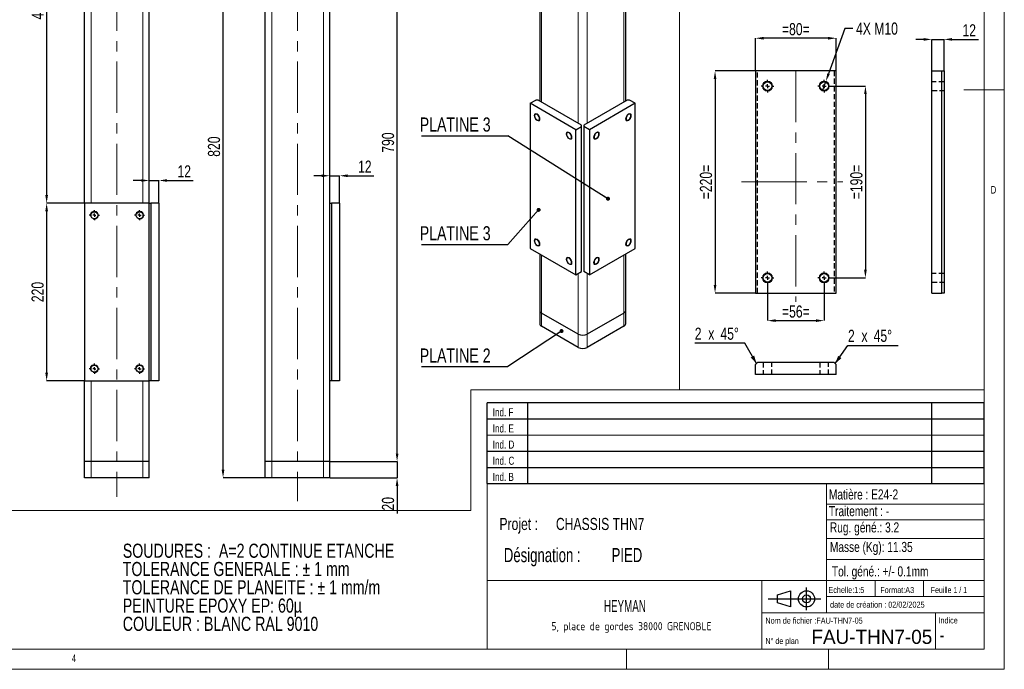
# Model space of a CAD drawing. Header units: millimetres. Extents: x 5 to 415, y 5 to 292.
# Tile 2 of 4: x 171 to 415, y 5 to 166. Entities that reach past the tile are written whole.
import ezdxf

# ---------------------------------------------------------------- set-up
doc = ezdxf.new("R2010")
doc.units = ezdxf.units.MM
doc.header["$PDSIZE"] = -1
doc.linetypes.add('CENTERX2', pattern=[20.32, 12.7, -2.54, 2.54, -2.54])
doc.linetypes.add('HIDDEN', pattern=[1.905, 1.27, -0.635])
for name, color, linetype in [('COTES', 1, 'Continuous'), ('NOTES', 6, 'Continuous'), ('TRAIT-FINS', 9, 'Continuous'), ('TRAIT-MIXTES', 3, 'CENTERX2'), ('TRAIT-TIRET', 2, 'HIDDEN')]:
    doc.layers.add(name, color=color, linetype=linetype)
doc.layers.add('TRAIT-FORT', color=4, linetype='Continuous', lineweight=25)
doc.styles.add('SLDTEXTSTYLE0', font='TXT', dxfattribs={"width": 0.75})
doc.styles.add('SLDTEXTSTYLE1', font='TXT', dxfattribs={"width": 0.695728})
doc.styles.add('SLDTEXTSTYLE2', font='TXT')
doc.styles.add('SLDTEXTSTYLE3', font='TXT', dxfattribs={"width": 0.7})
doc.styles.add('SLDTEXTSTYLE4', font='TXT', dxfattribs={"width": 0.692308})
doc.styles.add('SLDTEXTSTYLE5', font='ISOCP3', dxfattribs={"width": 0.96})
doc.styles.add('SLDTEXTSTYLE6', font='TXT', dxfattribs={"width": 0.605})
doc.dimstyles.new('SLDDIMSTYLE0', dxfattribs={"dimtxt": 3, "dimasz": 2, "dimexe": 0, "dimexo": 0.0625, "dimgap": 0.75, "dimtad": 1, "dimlfac": 4, "dimrnd": 1e-09, "dimzin": 12, "dimdsep": 46, "dimtxsty": 'SLDTEXTSTYLE0', "dimsah": 1, "dimcen": 0.09, "dimadec": 0, "dimazin": 3, "dimtfac": 1, "dimtofl": 0, "dimtmove": 0, "dimatfit": 3, "dimfxl": 1, "dimfrac": 2, "dimtolj": 1, "dimtzin": 12, "dimarcsym": 0})
doc.dimstyles.new('SLDDIMSTYLE1', dxfattribs={"dimtxt": 3, "dimasz": 2, "dimexe": 0, "dimexo": 0.0625, "dimgap": 0.75, "dimtad": 1, "dimlfac": 4, "dimrnd": 1e-09, "dimzin": 12, "dimdsep": 46, "dimtxsty": 'SLDTEXTSTYLE0', "dimsah": 1, "dimcen": 0.09, "dimadec": 0, "dimazin": 3, "dimtfac": 1, "dimtmove": 0, "dimatfit": 0, "dimfxl": 1, "dimfrac": 2, "dimtolj": 1, "dimtzin": 12, "dimarcsym": 0})
doc.dimstyles.new('SLDDIMSTYLE4', dxfattribs={"dimtxt": 3, "dimasz": 2, "dimexe": 0, "dimexo": 0.0625, "dimgap": 0.75, "dimtad": 1, "dimlfac": 5, "dimrnd": 1e-09, "dimzin": 12, "dimdsep": 46, "dimtxsty": 'SLDTEXTSTYLE0', "dimsah": 1, "dimcen": 0.09, "dimadec": 0, "dimazin": 3, "dimtfac": 1, "dimtofl": 0, "dimtmove": 0, "dimatfit": 3, "dimfxl": 1, "dimfrac": 2, "dimtolj": 1, "dimtzin": 12, "dimarcsym": 0})
doc.dimstyles.new('SLDDIMSTYLE5', dxfattribs={"dimtxt": 3, "dimasz": 2, "dimexe": 0, "dimexo": 0.0625, "dimgap": 0.75, "dimtad": 1, "dimlfac": 5, "dimrnd": 1e-09, "dimzin": 12, "dimdsep": 46, "dimtxsty": 'SLDTEXTSTYLE0', "dimsah": 1, "dimcen": 0.09, "dimadec": 0, "dimazin": 3, "dimtfac": 1, "dimtmove": 0, "dimatfit": 0, "dimfxl": 1, "dimfrac": 2, "dimtolj": 1, "dimtzin": 12, "dimarcsym": 0})
doc.dimstyles.new('SLDDIMSTYLE7', dxfattribs={"dimtxt": 0.18, "dimasz": 1, "dimexe": 0, "dimexo": 0.0625, "dimgap": 0, "dimtad": 0, "dimtih": 1, "dimtoh": 1, "dimdec": 0, "dimrnd": 1e-09, "dimzin": 0, "dimdsep": 46, "dimtxsty": 'Standard', "dimblk1": 'DOT', "dimblk2": 'DOT', "dimsah": 1, "dimcen": 0.09, "dimadec": 0, "dimazin": 0, "dimtfac": 1, "dimtdec": 0, "dimtofl": 0, "dimtmove": 0, "dimatfit": 3, "dimldrblk": 'DOT', "dimfxl": 1, "dimfrac": 2, "dimtolj": 1, "dimtzin": 0, "dimarcsym": 0})
doc.dimstyles.new('SLDDIMSTYLE9', dxfattribs={"dimtxt": 3, "dimasz": 2, "dimexe": 0, "dimexo": 0.0625, "dimgap": 0.75, "dimtad": 0, "dimtih": 1, "dimtoh": 1, "dimlfac": 4, "dimrnd": 1e-09, "dimzin": 12, "dimdsep": 46, "dimtxsty": 'SLDTEXTSTYLE0', "dimblk1": 'NONE', "dimsah": 1, "dimcen": 0, "dimadec": 0, "dimazin": 3, "dimtfac": 1, "dimtmove": 0, "dimatfit": 3, "dimldrblk": 'NONE', "dimfxl": 1, "dimfrac": 2, "dimtolj": 1, "dimtzin": 12, "dimarcsym": 0})

# ---------------------------------------------------------------- blocks, each defined once
blk = doc.blocks.new('Bloc2')
for p, q in [((9.48, 0), (9.48, 5.6)), ((0, 2.8), (12.98, 2.8)), ((2.32, 3.8), (5.55, 4.8)), ((2.32, 1.8), (2.32, 3.8)), ((5.55, 4.8), (5.55, 0.8)), ((5.55, 0.8), (2.32, 1.8))]:
    blk.add_line(p, q)
for radius in [2, 1]:
    blk.add_circle((9.48, 2.8), radius)
blk = doc.blocks.new('TAB MODIFS')
for p, q in [((123, 20), (0, 20)), ((0, 0), (0, 20)), ((10, 20), (10, 0)), ((110, 20), (110, 0)), ((123, 0), (123, 20)), ((0, 16), (123, 16)), ((0, 8), (123, 8)), ((0, 4), (123, 4)), ((0, 0), (123, 0))]:
    blk.add_line(p, q)
at = {"color": 7, "linetype": 'Continuous', "lineweight": 18}
blk.add_line((0, 12), (123, 12), dxfattribs=at)
at = {"color": 7}
for tag in ['AUTOATTR0', 'AUTOATTR1', 'AUTOATTR2', 'AUTOATTR3', 'AUTOATTR4', 'AUTOATTR5', 'AUTOATTR6', 'AUTOATTR7', 'AUTOATTR8', 'AUTOATTR9']:
    blk.add_attdef(tag, (0, 0), '', height=1, dxfattribs=at)
at = {"layer": 'NOTES', "color": 211, "char_height": 2, "attachment_point": 1, "style": 'SLDTEXTSTYLE0'}
for s, insert in [('Ind. F', (1.36, 18.66)), ('Ind. E', (1.36, 14.66)), ('Ind. D', (1.36, 10.66)), ('Ind. C', (1.36, 6.66)), ('Ind. B', (1.36, 2.66))]:
    blk.add_mtext(s, dxfattribs=dict(at, insert=insert))
blk = doc.blocks.new('SW_NOTE_0')
at = {"layer": 'NOTES', "color": 0, "char_height": 3.5, "attachment_point": 1, "style": 'SLDTEXTSTYLE0'}
for s, insert in [('SOUDURES :  A=2 CONTINUE ETANCHE', (0, 4.51)), ('TOLERANCE GENERALE : ± 1 mm', (0, -0.01)), ('TOLERANCE DE PLANEITE : ± 1 mm/m', (0, -4.54)), ('PEINTURE EPOXY EP: 60µ', (0, -9.07)), ('COULEUR : BLANC RAL 9010', (0, -13.59))]:
    blk.add_mtext(s, dxfattribs=dict(at, insert=insert))
blk = doc.blocks.new('SW_NOTE_1')
at = {"layer": 'NOTES', "color": 0, "char_height": 3.5, "attachment_point": 1, "style": 'SLDTEXTSTYLE1'}
for s, insert in [('Désignation :', (0, 4.51)), ('PIED', (26.67, 4.51))]:
    blk.add_mtext(s, dxfattribs=dict(at, insert=insert))
blk = doc.blocks.new('SW_NOTE_2')
at = {"layer": 'NOTES', "color": 0, "char_height": 3, "attachment_point": 1, "style": 'SLDTEXTSTYLE0'}
for s, insert in [('Projet :', (0, 3.87)), ('CHASSIS THN7', (13.98, 3.87))]:
    blk.add_mtext(s, dxfattribs=dict(at, insert=insert))
blk = doc.blocks.new('SW_NOTE_3')
at = {"layer": 'NOTES', "color": 0, "insert": (21.97, 2.58), "char_height": 2, "attachment_point": 2, "style": 'SLDTEXTSTYLE5'}
blk.add_mtext('5, place de gordes 38000 GRENOBLE', dxfattribs=at)
blk = doc.blocks.new('_D_8')
at = {"layer": 'COTES', "color": 0, "lineweight": -2, "transparency": 16777216}
for p, q in [((395.07, 160.98), (393.07, 160.98)), ((397.07, 153.23), (397.07, 160.98)), ((397.07, 160.98), (400.07, 160.98)), ((400.07, 153.23), (400.07, 160.98)), ((402.07, 160.98), (408.57, 160.98))]:
    blk.add_line(p, q, dxfattribs=at)
at = {"layer": 'COTES', "color": 0, "transparency": 16777216}
for points in [[(395.07, 161.31), (395.07, 160.65), (397.07, 160.98)], [(402.07, 161.31), (402.07, 160.65), (400.07, 160.98)]]:
    blk.add_solid(points, dxfattribs=at)
at = {"layer": 'Defpoints', "color": 0, "transparency": 16777216}
for p in [(397.07, 160.98), (397.07, 153.17), (400.07, 153.17)]:
    blk.add_point(p, dxfattribs=at)
at = {"layer": 'COTES', "color": 0, "transparency": 16777216, "insert": (406.32, 164.73), "char_height": 3, "attachment_point": 2, "style": 'SLDTEXTSTYLE0'}
blk.add_mtext('\\A1;12', dxfattribs=at)
blk = doc.blocks.new('_D_24')
at = {"layer": 'COTES', "color": 0, "lineweight": -2, "transparency": 16777216}
for p, q in [((375.54, 163.65), (371.5, 152.48)), ((377.54, 163.65), (375.54, 163.65)), ((369.97, 148.24), (370.82, 150.59))]:
    blk.add_line(p, q, dxfattribs=at)
at = {"layer": 'COTES', "color": 0, "transparency": 16777216}
blk.add_solid([(371.18, 152.59), (371.81, 152.36), (370.82, 150.59)], dxfattribs=at)
at = {"layer": 'Defpoints', "color": 0, "transparency": 16777216}
for p in [(370.82, 150.59), (369.97, 148.24)]:
    blk.add_point(p, dxfattribs=at)
at = {"layer": 'COTES', "color": 0, "transparency": 16777216, "insert": (378.29, 165.15), "char_height": 3, "attachment_point": 1, "style": 'SLDTEXTSTYLE0'}
blk.add_mtext('\\A1;4X M10', dxfattribs=at)
blk = doc.blocks.new('_None')
blk = doc.blocks.new('_D_25')
at = {"layer": 'COTES', "color": 0, "lineweight": -2, "transparency": 16777216}
for p, q in [((353.39, 153.23), (353.39, 161.27)), ((371.39, 161.27), (355.39, 161.27)), ((373.39, 153.23), (373.39, 161.27))]:
    blk.add_line(p, q, dxfattribs=at)
at = {"layer": 'COTES', "color": 0, "transparency": 16777216}
for points in [[(355.39, 161.6), (355.39, 160.93), (353.39, 161.27)], [(371.39, 161.6), (371.39, 160.93), (373.39, 161.27)]]:
    blk.add_solid(points, dxfattribs=at)
at = {"layer": 'Defpoints', "color": 0, "transparency": 16777216}
for p in [(353.39, 161.27), (353.39, 153.17), (373.39, 153.17)]:
    blk.add_point(p, dxfattribs=at)
at = {"layer": 'COTES', "color": 0, "transparency": 16777216, "insert": (363.39, 165.02), "char_height": 3, "attachment_point": 2, "style": 'SLDTEXTSTYLE0'}
blk.add_mtext('\\A1;=80=', dxfattribs=at)
blk = doc.blocks.new('_D_26')
at = {"layer": 'COTES', "color": 0, "lineweight": -2, "transparency": 16777216}
for p, q in [((353.33, 153.17), (343.39, 153.17)), ((343.39, 151.17), (343.39, 100.17)), ((353.33, 98.17), (343.39, 98.17))]:
    blk.add_line(p, q, dxfattribs=at)
at = {"layer": 'COTES', "color": 0, "transparency": 16777216}
for points in [[(343.06, 151.17), (343.72, 151.17), (343.39, 153.17)], [(343.06, 100.17), (343.72, 100.17), (343.39, 98.17)]]:
    blk.add_solid(points, dxfattribs=at)
at = {"layer": 'Defpoints', "color": 0, "transparency": 16777216}
for p in [(353.39, 153.17), (343.39, 98.17), (353.39, 98.17)]:
    blk.add_point(p, dxfattribs=at)
at = {"layer": 'COTES', "color": 0, "transparency": 16777216, "insert": (339.64, 125.67), "char_height": 3, "attachment_point": 2, "rotation": 90, "style": 'SLDTEXTSTYLE0'}
blk.add_mtext('\\A1;=220=', dxfattribs=at)
blk = doc.blocks.new('_D_27')
at = {"layer": 'COTES', "color": 0, "lineweight": -2, "transparency": 16777216}
for p, q in [((372.02, 149.42), (380.62, 149.42)), ((380.62, 147.42), (380.62, 103.92)), ((372.02, 101.92), (380.62, 101.92))]:
    blk.add_line(p, q, dxfattribs=at)
at = {"layer": 'COTES', "color": 0, "transparency": 16777216}
for points in [[(380.28, 147.42), (380.95, 147.42), (380.62, 149.42)], [(380.28, 103.92), (380.95, 103.92), (380.62, 101.92)]]:
    blk.add_solid(points, dxfattribs=at)
at = {"layer": 'Defpoints', "color": 0, "transparency": 16777216}
for p in [(371.95, 149.42), (371.95, 101.92), (380.62, 101.92)]:
    blk.add_point(p, dxfattribs=at)
at = {"layer": 'COTES', "color": 0, "transparency": 16777216, "insert": (376.87, 125.67), "char_height": 3, "attachment_point": 2, "rotation": 90, "style": 'SLDTEXTSTYLE0'}
blk.add_mtext('\\A1;=190=', dxfattribs=at)
blk = doc.blocks.new('_D_28')
at = {"layer": 'COTES', "color": 0, "lineweight": -2, "transparency": 16777216}
for p, q in [((356.39, 100.29), (356.39, 91.34)), ((370.39, 100.29), (370.39, 91.34)), ((358.39, 91.34), (368.39, 91.34))]:
    blk.add_line(p, q, dxfattribs=at)
at = {"layer": 'COTES', "color": 0, "transparency": 16777216}
for points in [[(358.39, 91.68), (358.39, 91.01), (356.39, 91.34)], [(368.39, 91.68), (368.39, 91.01), (370.39, 91.34)]]:
    blk.add_solid(points, dxfattribs=at)
at = {"layer": 'Defpoints', "color": 0, "transparency": 16777216}
for p in [(356.39, 100.36), (370.39, 100.36), (370.39, 91.34)]:
    blk.add_point(p, dxfattribs=at)
at = {"layer": 'COTES', "color": 0, "transparency": 16777216, "insert": (363.39, 95.09), "char_height": 3, "attachment_point": 2, "style": 'SLDTEXTSTYLE0'}
blk.add_mtext('\\A1;=56=', dxfattribs=at)
blk = doc.blocks.new('SW_CENTERMARKSYMBOL_20')
at = {"layer": 'TRAIT-MIXTES', "color": 0}
for p, q in [((-1, 0), (-1.5625, 0)), ((0, 0), (-0.5, 0)), ((0, 1), (0, 1.5625)), ((0, 0), (0, 0.5)), ((0, 0), (0, -0.5)), ((0, 0), (0.5, 0)), ((1, 0), (1.5625, 0)), ((0, -1), (0, -1.5625))]:
    blk.add_line(p, q, dxfattribs=at)
blk = doc.blocks.new('SW_CENTERMARKSYMBOL_21')
at = {"layer": 'TRAIT-MIXTES', "color": 0}
for p, q in [((-1, 0), (-1.5625, 0)), ((0, 0), (-0.5, 0)), ((0, 1), (0, 1.5625)), ((0, 0), (0, 0.5)), ((0, 0), (0, -0.5)), ((0, 0), (0.5, 0)), ((1, 0), (1.5625, 0)), ((0, -1), (0, -1.5625))]:
    blk.add_line(p, q, dxfattribs=at)
blk = doc.blocks.new('SW_CENTERMARKSYMBOL_22')
at = {"layer": 'TRAIT-MIXTES', "color": 0}
for p, q in [((-1, 0), (-1.5625, 0)), ((0, 0), (-0.5, 0)), ((0, 1), (0, 1.5625)), ((0, 0), (0, 0.5)), ((0, 0), (0, -0.5)), ((0, 0), (0.5, 0)), ((1, 0), (1.5625, 0)), ((0, -1), (0, -1.5625))]:
    blk.add_line(p, q, dxfattribs=at)
blk = doc.blocks.new('SW_CENTERMARKSYMBOL_23')
at = {"layer": 'TRAIT-MIXTES', "color": 0}
for p, q in [((-1, 0), (-1.5625, 0)), ((0, 0), (-0.5, 0)), ((0, 1), (0, 1.5625)), ((0, 0), (0, 0.5)), ((0, 0), (0, -0.5)), ((0, 0), (0.5, 0)), ((1, 0), (1.5625, 0)), ((0, -1), (0, -1.5625))]:
    blk.add_line(p, q, dxfattribs=at)
blk = doc.blocks.new('SW_CHAMFER_DIMENSION_0')
at = {"layer": 'COTES', "color": 0}
for p, q in [((-3.16, -4.49), (0, 0)), ((0, 0), (12.39, 0))]:
    blk.add_line(p, q, dxfattribs=at)
blk.add_solid([(-3.16, -4.49), (-1.6, -3.14), (-2.42, -2.56)], dxfattribs=at)
at = {"layer": 'COTES', "color": 0, "char_height": 3, "attachment_point": 1, "style": 'SLDTEXTSTYLE0'}
for s, insert in [('2', (0, 3.87)), ('x', (3.34, 3.87)), ('45°', (6.35, 3.87))]:
    blk.add_mtext(s, dxfattribs=dict(at, insert=insert))
blk = doc.blocks.new('SW_CHAMFER_DIMENSION_1')
at = {"layer": 'COTES', "color": 0}
for p, q in [((12.39, 0), (0, 0)), ((15.27, -5.02), (12.39, 0))]:
    blk.add_line(p, q, dxfattribs=at)
blk.add_solid([(15.27, -5.02), (14.71, -3.04), (13.84, -3.53)], dxfattribs=at)
at = {"layer": 'COTES', "color": 0, "char_height": 3, "attachment_point": 1, "style": 'SLDTEXTSTYLE0'}
for s, insert in [('2', (0, 3.87)), ('x', (3.34, 3.87)), ('45°', (6.35, 3.87))]:
    blk.add_mtext(s, dxfattribs=dict(at, insert=insert))
blk = doc.blocks.new('_D_29')
at = {"layer": 'COTES', "color": 0, "lineweight": -2, "transparency": 16777216}
for p, q in [((224.97, 216.43), (221.59, 216.43)), ((221.59, 54.43), (221.59, 214.43)), ((231.97, 52.43), (221.59, 52.43))]:
    blk.add_line(p, q, dxfattribs=at)
at = {"layer": 'COTES', "color": 0, "transparency": 16777216}
for points in [[(221.25, 214.43), (221.92, 214.43), (221.59, 216.43)], [(221.25, 54.43), (221.92, 54.43), (221.59, 52.43)]]:
    blk.add_solid(points, dxfattribs=at)
at = {"layer": 'Defpoints', "color": 0, "transparency": 16777216}
for p in [(221.59, 216.43), (225.04, 216.43), (232.04, 52.43)]:
    blk.add_point(p, dxfattribs=at)
at = {"layer": 'COTES', "color": 0, "transparency": 16777216, "insert": (217.84, 134.43), "char_height": 3, "attachment_point": 2, "rotation": 90, "style": 'SLDTEXTSTYLE0'}
blk.add_mtext('\\A1;820', dxfattribs=at)
blk = doc.blocks.new('_D_30')
at = {"layer": 'COTES', "color": 0, "lineweight": -2, "transparency": 16777216}
for p, q in [((255.1, 214.43), (264.67, 214.43)), ((264.67, 58.43), (264.67, 212.43)), ((248.1, 56.43), (264.67, 56.43))]:
    blk.add_line(p, q, dxfattribs=at)
at = {"layer": 'COTES', "color": 0, "transparency": 16777216}
for points in [[(264.34, 212.43), (265.01, 212.43), (264.67, 214.43)], [(264.34, 58.43), (265.01, 58.43), (264.67, 56.43)]]:
    blk.add_solid(points, dxfattribs=at)
at = {"layer": 'Defpoints', "color": 0, "transparency": 16777216}
for p in [(255.04, 214.43), (264.67, 214.43), (248.04, 56.43)]:
    blk.add_point(p, dxfattribs=at)
at = {"layer": 'COTES', "color": 0, "transparency": 16777216, "insert": (260.92, 135.43), "char_height": 3, "attachment_point": 2, "rotation": 90, "style": 'SLDTEXTSTYLE0'}
blk.add_mtext('\\A1;790', dxfattribs=at)
blk = doc.blocks.new('_D_32')
at = {"layer": 'COTES', "color": 0, "lineweight": -2, "transparency": 16777216}
for p, q in [((264.67, 58.43), (264.67, 60.43)), ((248.1, 56.43), (264.67, 56.43)), ((264.67, 56.43), (264.67, 52.43)), ((248.1, 52.43), (264.67, 52.43)), ((264.67, 50.43), (264.67, 43.56))]:
    blk.add_line(p, q, dxfattribs=at)
at = {"layer": 'COTES', "color": 0, "transparency": 16777216}
for points in [[(264.34, 58.43), (265.01, 58.43), (264.67, 56.43)], [(264.34, 50.43), (265.01, 50.43), (264.67, 52.43)]]:
    blk.add_solid(points, dxfattribs=at)
at = {"layer": 'Defpoints', "color": 0, "transparency": 16777216}
for p in [(248.04, 56.43), (264.67, 56.43), (248.04, 52.43)]:
    blk.add_point(p, dxfattribs=at)
at = {"layer": 'COTES', "color": 0, "transparency": 16777216, "insert": (260.92, 46), "char_height": 3, "attachment_point": 2, "rotation": 90, "style": 'SLDTEXTSTYLE0'}
blk.add_mtext('\\A1;20', dxfattribs=at)
blk = doc.blocks.new('_D_33')
at = {"layer": 'COTES', "color": 0, "lineweight": -2, "transparency": 16777216}
for p, q in [((246.04, 127.22), (244.04, 127.22)), ((248.04, 120.5), (248.04, 127.22)), ((248.04, 127.22), (250.44, 127.22)), ((250.44, 120.5), (250.44, 127.22)), ((252.44, 127.22), (258.94, 127.22))]:
    blk.add_line(p, q, dxfattribs=at)
at = {"layer": 'COTES', "color": 0, "transparency": 16777216}
for points in [[(246.04, 127.55), (246.04, 126.88), (248.04, 127.22)], [(252.44, 127.55), (252.44, 126.88), (250.44, 127.22)]]:
    blk.add_solid(points, dxfattribs=at)
at = {"layer": 'Defpoints', "color": 0, "transparency": 16777216}
for p in [(250.44, 127.22), (248.04, 120.43), (250.44, 120.43)]:
    blk.add_point(p, dxfattribs=at)
at = {"layer": 'COTES', "color": 0, "transparency": 16777216, "insert": (256.69, 130.97), "char_height": 3, "attachment_point": 2, "style": 'SLDTEXTSTYLE0'}
blk.add_mtext('\\A1;12', dxfattribs=at)
blk = doc.blocks.new('_D_34')
at = {"layer": 'COTES', "color": 0, "lineweight": -2, "transparency": 16777216}
for p, q in [((180.26, 216.43), (177.92, 216.43)), ((177.92, 214.43), (177.92, 122.43)), ((187.26, 120.43), (177.92, 120.43))]:
    blk.add_line(p, q, dxfattribs=at)
at = {"layer": 'COTES', "color": 0, "transparency": 16777216}
for points in [[(177.58, 214.43), (178.25, 214.43), (177.92, 216.43)], [(177.58, 122.43), (178.25, 122.43), (177.92, 120.43)]]:
    blk.add_solid(points, dxfattribs=at)
at = {"layer": 'Defpoints', "color": 0, "transparency": 16777216}
for p in [(180.33, 216.43), (177.92, 120.43), (187.33, 120.43)]:
    blk.add_point(p, dxfattribs=at)
at = {"layer": 'COTES', "color": 0, "transparency": 16777216, "insert": (174.17, 168.43), "char_height": 3, "attachment_point": 2, "rotation": 90, "style": 'SLDTEXTSTYLE0'}
blk.add_mtext('\\A1;480', dxfattribs=at)
blk = doc.blocks.new('_D_35')
at = {"layer": 'COTES', "color": 0, "lineweight": -2, "transparency": 16777216}
for p, q in [((187.26, 120.43), (177.92, 120.43)), ((177.92, 118.43), (177.92, 78.43)), ((187.26, 76.43), (177.92, 76.43))]:
    blk.add_line(p, q, dxfattribs=at)
at = {"layer": 'COTES', "color": 0, "transparency": 16777216}
for points in [[(177.58, 118.43), (178.25, 118.43), (177.92, 120.43)], [(177.58, 78.43), (178.25, 78.43), (177.92, 76.43)]]:
    blk.add_solid(points, dxfattribs=at)
at = {"layer": 'Defpoints', "color": 0, "transparency": 16777216}
for p in [(187.33, 120.43), (177.92, 76.43), (187.33, 76.43)]:
    blk.add_point(p, dxfattribs=at)
at = {"layer": 'COTES', "color": 0, "transparency": 16777216, "insert": (174.17, 98.43), "char_height": 3, "attachment_point": 2, "rotation": 90, "style": 'SLDTEXTSTYLE0'}
blk.add_mtext('\\A1;220', dxfattribs=at)
blk = doc.blocks.new('_D_36')
at = {"layer": 'COTES', "color": 0, "lineweight": -2, "transparency": 16777216}
for p, q in [((201.33, 126.04), (199.33, 126.04)), ((203.33, 120.5), (203.33, 126.04)), ((203.33, 126.04), (205.73, 126.04)), ((205.73, 120.5), (205.73, 126.04)), ((207.73, 126.04), (214.23, 126.04))]:
    blk.add_line(p, q, dxfattribs=at)
at = {"layer": 'COTES', "color": 0, "transparency": 16777216}
for points in [[(201.33, 126.37), (201.33, 125.71), (203.33, 126.04)], [(207.73, 126.37), (207.73, 125.71), (205.73, 126.04)]]:
    blk.add_solid(points, dxfattribs=at)
at = {"layer": 'Defpoints', "color": 0, "transparency": 16777216}
for p in [(203.33, 126.04), (203.33, 120.43), (205.73, 120.43)]:
    blk.add_point(p, dxfattribs=at)
at = {"layer": 'COTES', "color": 0, "transparency": 16777216, "insert": (211.98, 129.79), "char_height": 3, "attachment_point": 2, "style": 'SLDTEXTSTYLE0'}
blk.add_mtext('\\A1;12', dxfattribs=at)
blk = doc.blocks.new('SW_CENTERMARKSYMBOL_24')
at = {"layer": 'TRAIT-MIXTES', "color": 0}
for p, q in [((-0.8, 0), (-1.25, 0)), ((0, 0), (-0.4, 0)), ((0, 0.8), (0, 1.25)), ((0, 0), (0, 0.4)), ((0, 0), (0, -0.4)), ((0, 0), (0.4, 0)), ((0.8, 0), (1.25, 0)), ((0, -0.8), (0, -1.25))]:
    blk.add_line(p, q, dxfattribs=at)
blk = doc.blocks.new('SW_CENTERMARKSYMBOL_25')
at = {"layer": 'TRAIT-MIXTES', "color": 0}
for p, q in [((-0.8, 0), (-1.25, 0)), ((0, 0), (-0.4, 0)), ((0, 0.8), (0, 1.25)), ((0, 0), (0, 0.4)), ((0, 0), (0, -0.4)), ((0, 0), (0.4, 0)), ((0.8, 0), (1.25, 0)), ((0, -0.8), (0, -1.25))]:
    blk.add_line(p, q, dxfattribs=at)
blk = doc.blocks.new('SW_CENTERMARKSYMBOL_26')
at = {"layer": 'TRAIT-MIXTES', "color": 0}
for p, q in [((-0.8, 0), (-1.25, 0)), ((0, 0), (-0.4, 0)), ((0, 0.8), (0, 1.25)), ((0, 0), (0, 0.4)), ((0, 0), (0, -0.4)), ((0, 0), (0.4, 0)), ((0.8, 0), (1.25, 0)), ((0, -0.8), (0, -1.25))]:
    blk.add_line(p, q, dxfattribs=at)
blk = doc.blocks.new('SW_CENTERMARKSYMBOL_27')
at = {"layer": 'TRAIT-MIXTES', "color": 0}
for p, q in [((-0.8, 0), (-1.25, 0)), ((0, 0), (-0.4, 0)), ((0, 0.8), (0, 1.25)), ((0, 0), (0, 0.4)), ((0, 0), (0, -0.4)), ((0, 0), (0.4, 0)), ((0.8, 0), (1.25, 0)), ((0, -0.8), (0, -1.25))]:
    blk.add_line(p, q, dxfattribs=at)
blk = doc.blocks.new('SW_NOTE_11')
at = {"layer": 'NOTES', "color": 0}
blk.add_line((-21.37, 0), (0, 0), dxfattribs=at)
at = {"layer": 'NOTES', "color": 0, "insert": (-21.79, 4.54), "char_height": 3.5, "attachment_point": 1, "style": 'SLDTEXTSTYLE0'}
blk.add_mtext('PLATINE 3', dxfattribs=at)
blk = doc.blocks.new('_Dot')
at = {"color": 0, "linetype": 'ByBlock', "lineweight": -2}
blk.add_line((-0.5, 0), (-1, 0), dxfattribs=at)
at = {"color": 0, "linetype": 'ByBlock', "const_width": 0.5}
blk.add_lwpolyline([(-0.25, 0, 1), (0.25, 0, 1)], format="xyb", close=True, dxfattribs=at)
blk = doc.blocks.new('SW_NOTE_12')
at = {"layer": 'NOTES', "color": 0}
blk.add_line((-21.37, 0), (0, 0), dxfattribs=at)
at = {"layer": 'NOTES', "color": 0, "insert": (-21.79, 4.54), "char_height": 3.5, "attachment_point": 1, "style": 'SLDTEXTSTYLE0'}
blk.add_mtext('PLATINE 3', dxfattribs=at)
blk = doc.blocks.new('SW_NOTE_13')
at = {"layer": 'NOTES', "color": 0}
blk.add_line((-21.37, 0), (0, 0), dxfattribs=at)
at = {"layer": 'NOTES', "color": 0, "insert": (-21.79, 4.44), "char_height": 3.5, "attachment_point": 1, "style": 'SLDTEXTSTYLE0'}
blk.add_mtext('PLATINE 2', dxfattribs=at)

msp = doc.modelspace()

# ---------------------------------------------------------------- linework, layer by layer
at = {"lineweight": 18}
for p, q in [((415, 5), (415, 292)), ((410, 287), (410, 10)), ((334.5654, 172.1748), (334.5654, 74.178)), ((410, 172.1748), (410, 74.178)), ((415, 148.5), (405, 148.5)), ((282.9105, 44.3501), (282.9105, 74.178)), ((282.9105, 74.178), (334.5654, 74.178)), ((410, 74.178), (334.5654, 74.178)), ((286.999, 50.9996), (286.999, 9.9996)), ((409.999, 50.9996), (286.999, 50.9996)), ((370.999, 50.9996), (370.999, 18.9996)), ((168.3738, 44.3501), (282.9105, 44.3501)), ((370.999, 45.9273), (409.999, 45.9273)), ((370.999, 42.0112), (409.999, 42.0112)), ((370.999, 37.4097), (409.999, 37.4097)), ((370.999, 32.1718), (410, 32.1718)), ((286.999, 26.9996), (409.999, 26.9996)), ((354.999, 26.9996), (354.999, 9.9996)), ((382.999, 26.9996), (382.999, 22.9996)), ((394.999, 26.9996), (394.999, 22.9996)), ((370.999, 22.9996), (409.999, 22.9996)), ((354.999, 18.9996), (409.999, 18.9996)), ((397.999, 18.9996), (397.999, 9.9996)), ((10, 10), (410, 10)), ((321.499, 9.9996), (321.499, 4.9996)), ((371.499, 9.9996), (371.499, 4.9996)), ((5, 5), (415, 5))]:
    msp.add_line(p, q, dxfattribs=at)
at = {"layer": 'TRAIT-FINS', "lineweight": 18}
for p, q in [((300.456, 145.4764), (300.456, 216.5164)), ((320.8207, 145.4764), (320.8207, 216.5164)), ((188.9256, 120.435), (188.9256, 214.435)), ((201.7256, 120.435), (201.7256, 214.435)), ((233.636, 56.435), (233.636, 214.435)), ((246.436, 56.435), (246.436, 214.435)), ((309.507, 140.2514), (309.507, 211.2914)), ((311.7697, 140.2514), (311.7697, 211.2914)), ((188.9256, 117.1478), (188.9256, 117.7222)), ((201.7256, 117.1478), (201.7256, 117.7222)), ((300.456, 93.2178), (300.456, 107.5892)), ((320.8207, 93.2178), (320.8207, 107.5892)), ((309.507, 87.9928), (309.507, 103.0173)), ((311.7697, 87.9928), (311.7697, 103.0173)), ((300.456, 89.9516), (300.456, 93.2178)), ((320.8207, 89.9516), (320.8207, 93.2178)), ((309.507, 84.7266), (309.507, 87.9928)), ((311.7697, 84.7266), (311.7697, 87.9928)), ((188.9256, 79.1478), (188.9256, 79.7222)), ((201.7256, 79.1478), (201.7256, 79.7222)), ((188.9256, 56.435), (188.9256, 76.435)), ((201.7256, 56.435), (201.7256, 76.435)), ((188.9256, 52.435), (188.9256, 56.435)), ((201.7256, 52.435), (201.7256, 56.435)), ((233.636, 52.435), (233.636, 56.435)), ((246.436, 52.435), (246.436, 56.435))]:
    msp.add_line(p, q, dxfattribs=at)
at = {"layer": 'TRAIT-FINS', "lineweight": 18, "flags": 128}
for points in [[(300.0317, 141.3123), (299.9779, 141.0309), (299.8246, 140.8545), (299.5952, 140.8099), (299.3246, 140.904), (299.054, 141.1224), (298.8246, 141.4318), (298.6714, 141.7852), (298.6175, 142.1287), (298.6714, 142.4101), (298.8246, 142.5866), (299.054, 142.6311), (299.3246, 142.5371), (299.5952, 142.3187), (299.8246, 142.0093), (299.9779, 141.6559), (300.0317, 141.3123)], [(322.6592, 142.1287), (322.6053, 141.7852), (322.4521, 141.4318), (322.2227, 141.1224), (321.9521, 140.904), (321.6815, 140.8099), (321.4521, 140.8545), (321.2988, 141.0309), (321.2449, 141.3123), (321.2988, 141.6559), (321.4521, 142.0093), (321.6815, 142.3187), (321.9521, 142.5371), (322.2227, 142.6311), (322.4521, 142.5866), (322.6053, 142.4101), (322.6592, 142.1287)], [(307.9513, 136.7404), (307.8975, 136.459), (307.7442, 136.2826), (307.5148, 136.238), (307.2442, 136.3321), (306.9736, 136.5505), (306.7442, 136.8599), (306.591, 137.2133), (306.5371, 137.5568), (306.591, 137.8382), (306.7442, 138.0147), (306.9736, 138.0592), (307.2442, 137.9652), (307.5148, 137.7468), (307.7442, 137.4374), (307.8975, 137.084), (307.9513, 136.7404)], [(314.7396, 137.5568), (314.6857, 137.2133), (314.5325, 136.8599), (314.3031, 136.5505), (314.0325, 136.3321), (313.7619, 136.238), (313.5325, 136.2826), (313.3792, 136.459), (313.3253, 136.7404), (313.3792, 137.084), (313.5325, 137.4374), (313.7619, 137.7468), (314.0325, 137.9652), (314.3031, 138.0592), (314.5325, 138.0147), (314.6857, 137.8382), (314.7396, 137.5568)], [(300.0317, 110.2838), (299.9779, 110.0024), (299.8246, 109.826), (299.5952, 109.7814), (299.3246, 109.8754), (299.054, 110.0938), (298.8246, 110.4032), (298.6714, 110.7566), (298.6175, 111.1002), (298.6714, 111.3816), (298.8246, 111.558), (299.054, 111.6026), (299.3246, 111.5085), (299.5952, 111.2901), (299.8246, 110.9807), (299.9779, 110.6273), (300.0317, 110.2838)], [(322.6592, 111.1002), (322.6053, 110.7566), (322.4521, 110.4032), (322.2227, 110.0938), (321.9521, 109.8754), (321.6815, 109.7814), (321.4521, 109.826), (321.2988, 110.0024), (321.2449, 110.2838), (321.2988, 110.6273), (321.4521, 110.9807), (321.6815, 111.2901), (321.9521, 111.5085), (322.2227, 111.6026), (322.4521, 111.558), (322.6053, 111.3816), (322.6592, 111.1002)], [(307.9513, 105.7119), (307.8975, 105.4305), (307.7442, 105.2541), (307.5148, 105.2095), (307.2442, 105.3035), (306.9736, 105.5219), (306.7442, 105.8314), (306.591, 106.1847), (306.5371, 106.5283), (306.591, 106.8097), (306.7442, 106.9861), (306.9736, 107.0307), (307.2442, 106.9366), (307.5148, 106.7183), (307.7442, 106.4088), (307.8975, 106.0554), (307.9513, 105.7119)], [(314.7396, 106.5283), (314.6857, 106.1847), (314.5325, 105.8314), (314.3031, 105.5219), (314.0325, 105.3035), (313.7619, 105.2095), (313.5325, 105.2541), (313.3792, 105.4305), (313.3253, 105.7119), (313.3792, 106.0554), (313.5325, 106.4088), (313.7619, 106.7183), (314.0325, 106.9366), (314.3031, 107.0307), (314.5325, 106.9861), (314.6857, 106.8097), (314.7396, 106.5283)]]:
    msp.add_lwpolyline(points, dxfattribs=at)
at = {"layer": 'TRAIT-FINS', "lineweight": 18}
for centre in [(356.3911, 149.4191), (370.3911, 149.4191), (356.3911, 101.9191), (370.3911, 101.9191)]:
    msp.add_circle(centre, 1.25, dxfattribs=at)
for centre in [(189.7256, 117.435), (200.9256, 117.435), (189.7256, 79.435), (200.9256, 79.435)]:
    msp.add_arc(centre, 1, 255, 195, dxfattribs=at)
at = {"layer": 'TRAIT-FORT', "lineweight": 25}
for p, q in [((299.9874, 216.7869), (299.9874, 145.7469)), ((321.2893, 145.7469), (321.2893, 216.7869)), ((187.3256, 120.435), (187.3256, 214.435)), ((203.3256, 120.435), (203.3256, 214.435)), ((232.036, 56.435), (232.036, 214.435)), ((248.036, 120.435), (248.036, 214.435)), ((353.3911, 153.1691), (353.3911, 98.1691)), ((373.3911, 153.1691), (353.3911, 153.1691)), ((373.3911, 98.1691), (373.3911, 153.1691)), ((397.0708, 98.1691), (397.0708, 153.1691)), ((397.0708, 153.1691), (399.5708, 153.1691)), ((399.5708, 98.1691), (399.5708, 153.1691)), ((399.5708, 153.1691), (400.0708, 153.1691)), ((400.0708, 153.1691), (400.0708, 98.1691)), ((297.6276, 145.1498), (299.0418, 145.9662)), ((308.9413, 138.6186), (297.6276, 145.1498)), ((297.6276, 145.1498), (297.6276, 109.222)), ((299.6075, 145.9662), (299.0418, 145.9662)), ((310.3555, 139.7615), (299.6075, 145.9662)), ((321.6692, 145.9662), (310.9212, 139.7615)), ((323.6491, 145.1498), (312.3354, 138.6186)), ((322.2349, 145.9662), (321.6692, 145.9662)), ((323.6491, 145.1498), (322.2349, 145.9662)), ((323.6491, 109.222), (323.6491, 145.1498)), ((308.9413, 138.6186), (310.3555, 139.435)), ((310.3555, 139.435), (310.3555, 139.7615)), ((310.3555, 103.5072), (310.3555, 139.435)), ((310.9212, 139.7615), (310.9212, 139.435)), ((312.3354, 138.6186), (310.9212, 139.435)), ((310.9212, 139.435), (310.9212, 103.5072)), ((308.9413, 102.6908), (308.9413, 138.6186)), ((312.3354, 138.6186), (312.3354, 102.6908)), ((203.3256, 120.435), (187.3256, 120.435)), ((187.3256, 120.435), (187.3256, 76.435)), ((203.3256, 76.435), (203.3256, 120.435)), ((203.3256, 120.435), (203.7256, 120.435)), ((203.7256, 120.435), (203.7256, 76.435)), ((205.7256, 120.435), (203.7256, 120.435)), ((205.7256, 120.435), (205.7256, 76.435)), ((248.036, 76.435), (248.036, 120.435)), ((248.036, 120.435), (248.436, 120.435)), ((248.436, 120.435), (248.436, 76.435)), ((250.436, 120.435), (248.436, 120.435)), ((250.436, 120.435), (250.436, 76.435)), ((297.6276, 109.222), (308.9413, 102.6908)), ((299.9874, 107.8598), (299.9874, 93.8709)), ((312.3354, 102.6908), (323.6491, 109.222)), ((321.2893, 93.8709), (321.2893, 107.8598)), ((308.9413, 102.6908), (310.3555, 103.5072)), ((312.3354, 102.6908), (310.9212, 103.5072)), ((353.3911, 98.1691), (373.3911, 98.1691)), ((397.0708, 98.1691), (399.5708, 98.1691)), ((400.0708, 98.1691), (399.5708, 98.1691)), ((299.9874, 93.8709), (299.9874, 90.6048)), ((309.507, 87.9928), (300.456, 93.2178)), ((320.8207, 93.2178), (311.7697, 87.9928)), ((321.2893, 90.6048), (321.2893, 93.8709)), ((309.507, 84.7266), (300.456, 89.9516)), ((320.8207, 89.9516), (311.7697, 84.7266)), ((353.8911, 80.9667), (353.3911, 80.4667)), ((353.3911, 77.9667), (353.3911, 80.4667)), ((372.8911, 80.9667), (353.8911, 80.9667)), ((373.3911, 80.4667), (372.8911, 80.9667)), ((373.3911, 77.9667), (373.3911, 80.4667)), ((187.3256, 56.435), (187.3256, 76.435)), ((187.3256, 76.435), (203.3256, 76.435)), ((203.3256, 56.435), (203.3256, 76.435)), ((203.7256, 76.435), (203.3256, 76.435)), ((205.7256, 76.435), (203.7256, 76.435)), ((248.036, 56.435), (248.036, 76.435)), ((248.436, 76.435), (248.036, 76.435)), ((250.436, 76.435), (248.436, 76.435)), ((373.3911, 77.9667), (353.3911, 77.9667)), ((188.9256, 56.435), (187.3256, 56.435)), ((187.3256, 52.435), (187.3256, 56.435)), ((201.7256, 56.435), (188.9256, 56.435)), ((203.3256, 56.435), (201.7256, 56.435)), ((203.3256, 52.435), (203.3256, 56.435)), ((233.636, 56.435), (232.036, 56.435)), ((232.036, 52.435), (232.036, 56.435)), ((246.436, 56.435), (233.636, 56.435)), ((248.036, 56.435), (246.436, 56.435)), ((248.036, 52.435), (248.036, 56.435)), ((188.9256, 52.435), (187.3256, 52.435)), ((201.7256, 52.435), (188.9256, 52.435)), ((203.3256, 52.435), (201.7256, 52.435)), ((233.636, 52.435), (232.036, 52.435)), ((246.436, 52.435), (233.636, 52.435)), ((248.036, 52.435), (246.436, 52.435))]:
    msp.add_line(p, q, dxfattribs=at)
at = {"layer": 'TRAIT-FORT', "lineweight": 25, "flags": 128}
for points in [[(299.9257, 141.3736), (299.899, 141.5935), (299.8212, 141.8248), (299.6994, 142.0468), (299.5442, 142.2398), (299.3696, 142.3867), (299.1909, 142.4744), (299.0241, 142.4951), (298.884, 142.447), (298.7831, 142.3343), (298.7303, 142.1671), (298.7303, 141.9602), (298.7831, 141.732), (298.884, 141.5028), (299.0241, 141.2929), (299.1909, 141.1211), (299.3696, 141.0025), (299.5442, 140.9477), (299.6994, 140.9616), (299.8212, 141.0429), (299.899, 141.1844), (299.9257, 141.3736)], [(322.5531, 142.0675), (322.5264, 142.2567), (322.4487, 142.3982), (322.3268, 142.4795), (322.1716, 142.4934), (321.997, 142.4386), (321.8183, 142.32), (321.6515, 142.1481), (321.5115, 141.9383), (321.4105, 141.7091), (321.3577, 141.4809), (321.3577, 141.274), (321.4105, 141.1068), (321.5115, 140.9941), (321.6515, 140.946), (321.8183, 140.9667), (321.997, 141.0543), (322.1716, 141.2012), (322.3268, 141.3942), (322.4487, 141.6162), (322.5264, 141.8475), (322.5531, 142.0675)], [(307.8453, 136.8017), (307.8186, 137.0217), (307.7408, 137.2529), (307.619, 137.4749), (307.4638, 137.668), (307.2891, 137.8148), (307.1105, 137.9025), (306.9437, 137.9232), (306.8036, 137.8751), (306.7027, 137.7624), (306.6499, 137.5952), (306.6499, 137.3883), (306.7027, 137.1601), (306.8036, 136.9309), (306.9437, 136.7211), (307.1105, 136.5492), (307.2891, 136.4306), (307.4638, 136.3758), (307.619, 136.3897), (307.7408, 136.471), (307.8186, 136.6125), (307.8453, 136.8017)], [(314.6335, 137.4956), (314.6068, 137.6848), (314.5291, 137.8263), (314.4072, 137.9076), (314.252, 137.9215), (314.0774, 137.8667), (313.8987, 137.7481), (313.7319, 137.5762), (313.5919, 137.3664), (313.4909, 137.1372), (313.4381, 136.909), (313.4381, 136.7021), (313.4909, 136.5349), (313.5919, 136.4222), (313.7319, 136.3741), (313.8987, 136.3948), (314.0774, 136.4825), (314.252, 136.6293), (314.4072, 136.8223), (314.5291, 137.0443), (314.6068, 137.2756), (314.6335, 137.4956)], [(299.9257, 110.345), (299.899, 110.565), (299.8212, 110.7963), (299.6994, 111.0183), (299.5442, 111.2113), (299.3696, 111.3582), (299.1909, 111.4458), (299.0241, 111.4665), (298.884, 111.4184), (298.7831, 111.3057), (298.7303, 111.1385), (298.7303, 110.9316), (298.7831, 110.7034), (298.884, 110.4742), (299.0241, 110.2644), (299.1909, 110.0925), (299.3696, 109.9739), (299.5442, 109.9191), (299.6994, 109.933), (299.8212, 110.0143), (299.899, 110.1558), (299.9257, 110.345)], [(322.5531, 111.0389), (322.5264, 111.2281), (322.4487, 111.3696), (322.3268, 111.4509), (322.1716, 111.4648), (321.997, 111.41), (321.8183, 111.2914), (321.6515, 111.1196), (321.5115, 110.9097), (321.4105, 110.6805), (321.3577, 110.4523), (321.3577, 110.2454), (321.4105, 110.0782), (321.5115, 109.9655), (321.6515, 109.9174), (321.8183, 109.9381), (321.997, 110.0258), (322.1716, 110.1727), (322.3268, 110.3657), (322.4487, 110.5877), (322.5264, 110.819), (322.5531, 111.0389)], [(307.8453, 105.7731), (307.8186, 105.9931), (307.7408, 106.2244), (307.619, 106.4464), (307.4638, 106.6394), (307.2891, 106.7863), (307.1105, 106.874), (306.9437, 106.8947), (306.8036, 106.8465), (306.7027, 106.7338), (306.6499, 106.5666), (306.6499, 106.3597), (306.7027, 106.1316), (306.8036, 105.9024), (306.9437, 105.6925), (307.1105, 105.5206), (307.2891, 105.402), (307.4638, 105.3472), (307.619, 105.3611), (307.7408, 105.4424), (307.8186, 105.584), (307.8453, 105.7731)], [(314.6335, 106.4671), (314.6068, 106.6562), (314.5291, 106.7978), (314.4072, 106.8791), (314.252, 106.8929), (314.0774, 106.8381), (313.8987, 106.7195), (313.7319, 106.5477), (313.5919, 106.3378), (313.4909, 106.1086), (313.4381, 105.8804), (313.4381, 105.6735), (313.4909, 105.5063), (313.5919, 105.3937), (313.7319, 105.3455), (313.8987, 105.3662), (314.0774, 105.4539), (314.252, 105.6008), (314.4072, 105.7938), (314.5291, 106.0158), (314.6068, 106.2471), (314.6335, 106.4671)]]:
    msp.add_lwpolyline(points, dxfattribs=at)
at = {"layer": 'TRAIT-FORT', "lineweight": 25}
for centre, radius in [((356.3911, 149.4191), 1.0625), ((370.3911, 149.4191), 1.0625), ((189.7256, 117.435), 0.85), ((200.9256, 117.435), 0.85), ((356.3911, 101.9191), 1.0625), ((370.3911, 101.9191), 1.0625), ((189.7256, 79.435), 0.85), ((200.9256, 79.435), 0.85)]:
    msp.add_circle(centre, radius, dxfattribs=at)
for centre, radius, start, end in [((300.7881, 93.9508), 0.8047, 185.694799, 245.625342), ((320.4886, 93.9508), 0.8047, 294.374658, 354.305201), ((300.7881, 90.6846), 0.8047, 185.694799, 245.625342), ((320.4886, 90.6846), 0.8047, 294.374658, 354.305201), ((310.6383, 90.1763), 2.4592, 242.609672, 297.390328), ((310.6383, 86.9102), 2.4592, 242.609672, 297.390328)]:
    msp.add_arc(centre, radius, start, end, dxfattribs=at)
at = {"layer": 'TRAIT-MIXTES', "lineweight": 18}
for p, q in [((195.3256, 216.435), (195.3256, 47.7117)), ((240.036, 216.435), (240.036, 46.6135)), ((363.3911, 145.5121), (363.3911, 153.1691)), ((363.3911, 153.1691), (363.3911, 96.0271)), ((349.9471, 125.6691), (353.3911, 125.6691)), ((353.3911, 125.6691), (375.0241, 125.6691))]:
    msp.add_line(p, q, dxfattribs=at)
at = {"layer": 'TRAIT-TIRET'}
for p, q in [((353.8911, 98.1691), (353.8911, 153.1691)), ((372.8911, 153.1691), (372.8911, 98.1691)), ((400.0708, 150.4816), (397.0708, 150.4816)), ((397.0708, 148.3566), (400.0708, 148.3566)), ((400.0708, 102.9816), (397.0708, 102.9816)), ((397.0708, 100.8566), (400.0708, 100.8566)), ((355.3286, 80.9667), (355.3286, 77.9667)), ((357.4536, 77.9667), (357.4536, 80.9667)), ((369.3286, 80.9667), (369.3286, 77.9667)), ((371.4536, 77.9667), (371.4536, 80.9667))]:
    msp.add_line(p, q, dxfattribs=at)

# ---------------------------------------------------------------- block references
for name, p in [('TAB MODIFS', (286.9925, 50.9894)), ('Bloc2', (356.5589, 19.6339))]:
    msp.add_blockref(name, p)
at = {"layer": 'COTES'}
for name, p in [('SW_CHAMFER_DIMENSION_1', (338.3698, 85.7366)), ('SW_CHAMFER_DIMENSION_0', (376.3, 85.2024))]:
    msp.add_blockref(name, p, dxfattribs=at)
at = {"layer": 'NOTES'}
for name, p in [('SW_NOTE_12', (292.0575, 137.1095)), ('SW_NOTE_11', (292.0575, 110.1913)), ('SW_NOTE_13', (292.0575, 80.0026)), ('SW_NOTE_2', (290.0144, 38.6219)), ('SW_NOTE_0', (196.7671, 31.6016)), ('SW_NOTE_1', (291.1005, 30.5305)), ('SW_NOTE_3', (300.7393, 14.0956))]:
    msp.add_blockref(name, p, dxfattribs=at)
at = {"layer": 'TRAIT-MIXTES'}
for name, p in [('SW_CENTERMARKSYMBOL_22', (356.3911, 149.4191)), ('SW_CENTERMARKSYMBOL_20', (370.3911, 149.4191)), ('SW_CENTERMARKSYMBOL_26', (189.7256, 117.435)), ('SW_CENTERMARKSYMBOL_24', (200.9256, 117.435)), ('SW_CENTERMARKSYMBOL_23', (356.3911, 101.9191)), ('SW_CENTERMARKSYMBOL_21', (370.3911, 101.9191)), ('SW_CENTERMARKSYMBOL_27', (189.7256, 79.435)), ('SW_CENTERMARKSYMBOL_25', (200.9256, 79.435))]:
    msp.add_blockref(name, p, dxfattribs=at)

# ---------------------------------------------------------------- texts
at = {"layer": 'NOTES'}
for s, insert, char_height, attachment_point, style in [('D', (411.6667, 124.668), 1.8521, 1, 'SLDTEXTSTYLE0'), ('Matière : E24-2', (371.5848, 49.5547), 2.5, 1, 'SLDTEXTSTYLE0'), ('Traitement : -', (371.5848, 45.4257), 2.5, 1, 'SLDTEXTSTYLE0'), ('Rug. géné.: 3.2', (371.8269, 41.3902), 2.5, 1, 'SLDTEXTSTYLE0'), ('Masse (Kg): 11.35', (371.8269, 36.5449), 2.5, 1, 'SLDTEXTSTYLE0'), ('Tol. géné.: +/- 0.1mm', (372.3226, 30.4989), 2.5, 1, 'SLDTEXTSTYLE0'), ('Echelle:1:5', (371.4524, 25.4043), 1.5, 1, 'SLDTEXTSTYLE0'), ('Format:A3', (384.2882, 25.3797), 1.5, 1, 'SLDTEXTSTYLE0'), ('Feuille 1 / 1', (396.8054, 25.3835), 1.5, 1, 'SLDTEXTSTYLE4'), ('HEYMAN', (321.0799, 22.1749), 3, 2, 'SLDTEXTSTYLE6'), ('date de création : 02/02/2025', (371.8657, 21.7654), 1.5, 1, 'SLDTEXTSTYLE0'), ('Nom de fichier :FAU-THN7-05', (355.8514, 17.8149), 1.5, 1, 'SLDTEXTSTYLE0'), ('Indice', (398.6917, 17.8597), 1.5, 1, 'SLDTEXTSTYLE0'), ('FAU-THN7-05', (367.2556, 14.7872), 3.5, 1, 'SLDTEXTSTYLE2'), ('N° de plan', (355.8771, 12.7646), 1.5, 1, 'SLDTEXTSTYLE3'), ('-', (398.9911, 15.2757), 3.5, 1, 'SLDTEXTSTYLE0'), ('4', (184.1667, 8.668), 1.8521, 1, 'SLDTEXTSTYLE0')]:
    msp.add_mtext(s, dxfattribs=dict(at, insert=insert, char_height=char_height, attachment_point=attachment_point, style=style))

# ---------------------------------------------------------------- dimensions: what is measured, and where the dimension line sits
at = {"layer": 'COTES'}
for base, p1, p2, dimstyle, picture, middle in [((177.9167, 120.435), (180.3256, 216.435), (187.3256, 120.435), 'SLDDIMSTYLE4', '_D_34', (177.9167, 168.435)), ((221.5882, 216.435), (232.036, 52.435), (225.036, 216.435), 'SLDDIMSTYLE4', '_D_29', (221.5882, 134.435)), ((264.6721, 214.435), (248.036, 56.435), (255.036, 214.435), 'SLDDIMSTYLE4', '_D_30', (264.6721, 135.435)), ((177.9167, 76.435), (187.3256, 120.435), (187.3256, 76.435), 'SLDDIMSTYLE4', '_D_35', (177.9167, 98.435)), ((264.6721, 56.435), (248.036, 52.435), (248.036, 56.435), 'SLDDIMSTYLE5', '_D_32', (264.6721, 45.9975))]:
    dim = msp.add_linear_dim(base=base, p1=p1, p2=p2, angle=90, dimstyle=dimstyle, dxfattribs=at)
    dim.commit()
    dim.dimension.update_dxf_attribs({"geometry": picture, "text_midpoint": middle, "dimtype": 160})
for base, p1, p2, dimstyle, picture, middle in [((353.3911, 161.2683), (373.3911, 153.1691), (353.3911, 153.1691), 'SLDDIMSTYLE0', '_D_25', (363.3911, 161.2683)), ((370.3911, 91.3431), (356.3911, 100.3566), (370.3911, 100.3566), 'SLDDIMSTYLE1', '_D_28', (363.3911, 91.3431))]:
    dim = msp.add_linear_dim(base=base, p1=p1, p2=p2, text='=<>=', dimstyle=dimstyle, dxfattribs=at)
    dim.commit()
    dim.dimension.update_dxf_attribs({"geometry": picture, "text_midpoint": middle, "dimtype": 160})
dim = msp.add_diameter_dim_2p(p1=(369.9661, 148.2435), p2=(370.816, 150.5946), text='4X M<>', dimstyle='SLDDIMSTYLE9', override={"dimpost": '<>'}, dxfattribs=at)
dim.commit()
dim.dimension.update_dxf_attribs({"geometry": '_D_24', "text_midpoint": (384.0977, 163.6495), "dimtype": 163})
for base, p1, p2, dimstyle, picture, middle in [((397.0708, 160.9786), (400.0708, 153.1691), (397.0708, 153.1691), 'SLDDIMSTYLE1', '_D_8', (406.3208, 160.9786)), ((203.3256, 126.0389), (205.7256, 120.435), (203.3256, 120.435), 'SLDDIMSTYLE5', '_D_36', (211.9756, 126.0389)), ((250.436, 127.2159), (248.036, 120.435), (250.436, 120.435), 'SLDDIMSTYLE5', '_D_33', (256.686, 127.2159))]:
    dim = msp.add_linear_dim(base=base, p1=p1, p2=p2, dimstyle=dimstyle, dxfattribs=at)
    dim.commit()
    dim.dimension.update_dxf_attribs({"geometry": picture, "text_midpoint": middle, "dimtype": 160})
for base, p1, p2, picture, middle in [((343.3911, 98.1691), (353.3911, 153.1691), (353.3911, 98.1691), '_D_26', (343.3911, 125.6691)), ((380.6181, 101.9191), (371.9536, 149.4191), (371.9536, 101.9191), '_D_27', (380.6181, 125.6691))]:
    dim = msp.add_linear_dim(base=base, p1=p1, p2=p2, angle=90, text='=<>=', dimstyle='SLDDIMSTYLE0', dxfattribs=at)
    dim.commit()
    dim.dimension.update_dxf_attribs({"geometry": picture, "text_midpoint": middle, "dimtype": 160})

# ---------------------------------------------------------------- leaders
at = {"layer": 'NOTES'}
for points in [[(316.8819, 121.5173), (292.0575, 137.1095)], [(299.7089, 118.7696), (292.0575, 110.1913)], [(305.3816, 88.7585), (292.0575, 80.0026)]]:
    msp.add_leader(points, dimstyle='SLDDIMSTYLE7', dxfattribs=at)

doc.saveas('drawing.dxf')
